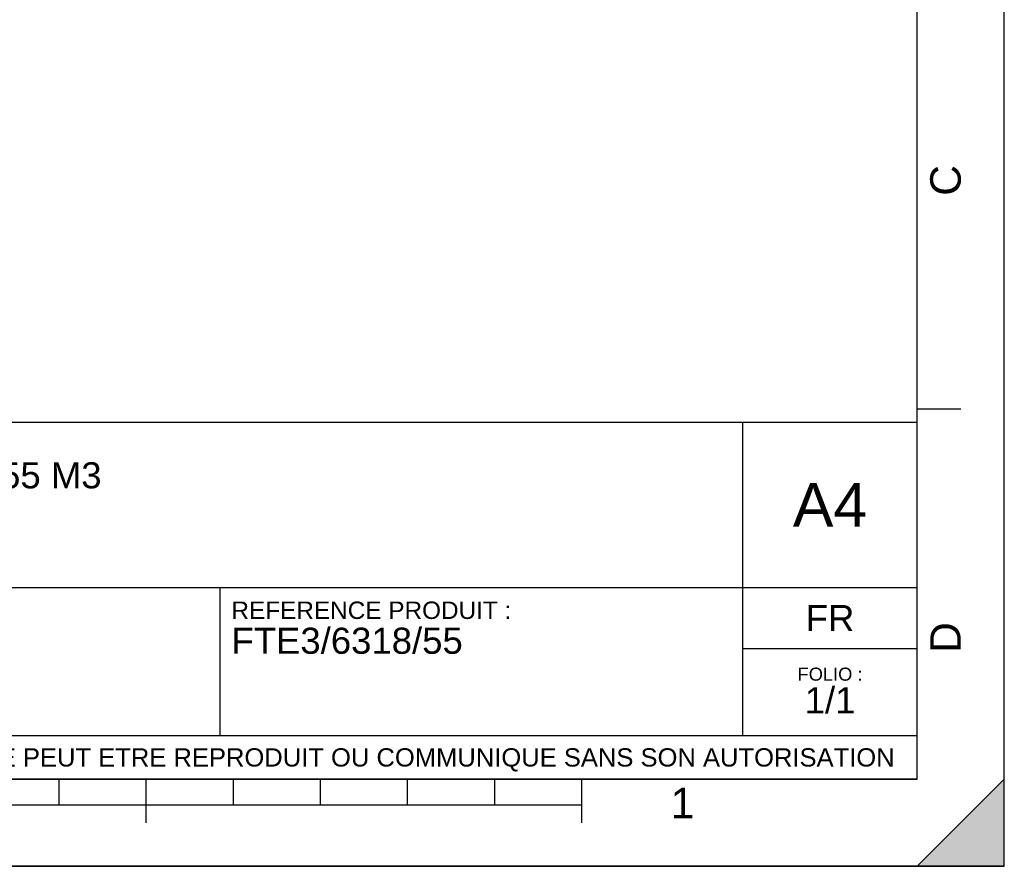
# Model space of a CAD drawing. Header units: millimetres. Extents: x 0 to 297, y 0 to 210.
# Tile 13 of 20: x 184 to 297, y 0 to 97. Entities that reach past the tile are written whole.
import ezdxf

# ---------------------------------------------------------------- set-up
doc = ezdxf.new("R2010")
doc.units = ezdxf.units.MM
doc.header["$LTSCALE"] = 16.335
doc.layers.get('0').update_dxf_attribs({"linetype": 'CONTINUOUS'})
doc.styles.get("Standard").update_dxf_attribs({"font": 'arial.ttf'})
doc.styles.add('TEXTSTYLE_2', font='arial.ttf')

# ---------------------------------------------------------------- blocks, each defined once
blk = doc.blocks.new('MARGEA4_BL0', base_point=(148.51, 105.01))
at = {"color": 7, "linetype": 'Continuous'}
for p, q in [((297.01, 0.01), (297.01, 210.01)), ((297.01, 0.01), (297.01, 210.01)), ((287.01, 10.01), (287.01, 200.01)), ((292.01, 52.51), (287.01, 52.51)), ((287.01, 10.01), (10.01, 10.01)), ((188.51, 7.01), (188.51, 10.01)), ((198.51, 5.01), (198.51, 10.01)), ((208.51, 7.01), (208.51, 10.01)), ((218.51, 7.01), (218.51, 10.01)), ((228.51, 7.01), (228.51, 10.01)), ((238.51, 7.01), (238.51, 10.01)), ((248.51, 5.01), (248.51, 10.01)), ((297.01, 10.01), (287.01, 0.01)), ((297.01, 10.01), (287.01, 0.01)), ((297.01, 0.01), (297.01, 10.01)), ((248.51, 7.01), (48.51, 7.01)), ((297.01, 0.01), (0.01, 0.01)), ((297.01, 0.01), (0.01, 0.01)), ((287.01, 0.01), (297.01, 0.01))]:
    blk.add_line(p, q, dxfattribs=at)
blk.add_solid([(297.01, 10.01), (287.01, 0.01), (297.01, 0.01)], dxfattribs=at)
at = {"color": 7, "linetype": 'Continuous', "style": 'TEXTSTYLE_2', "oblique": 0}
for s, p in [('C', (292.01, 77.01)), ('D', (292.01, 24.51))]:
    blk.add_text(s, height=3.5, rotation=90, dxfattribs=at).set_placement(p)
blk.add_text('1', height=3.5, dxfattribs=at).set_placement((258.71, 5.52))
blk = doc.blocks.new('*T6')
at = {"color": 7, "linetype": 'Continuous'}
for p, q in [((0, 0), (0, 41)), ((0, 41), (190, 41)), ((25, 22), (25, 41)), ((170, 5), (170, 41)), ((190, 0), (190, 41)), ((0, 31.5), (25, 31.5)), ((0, 22), (190, 22)), ((110, 5), (110, 22)), ((170, 15), (190, 15)), ((0, 5), (190, 5)), ((0, 0), (190, 0))]:
    blk.add_line(p, q, dxfattribs=at)
at = {"color": 7, "linetype": 'Continuous', "line_spacing_factor": 0.9}
for s, insert, char_height, width, attachment_point in [('ECHELLE :\\P\\H2.5;3:250', (1.28, 39.4), 2, 28.5204, 1), ('TITRE :\\P\\H3.0;FOSSE TOUTES EAUX PRV - 55 M3', (26.28, 39.4), 2, 139.8959, 1), ('A4', (180, 34), 5, 17.0632, 2), ('REFERENCE PRODUIT :\\P\\H3.0;FTE3/6318/55', (111.28, 20.4), 2, 64.1338, 1), ('FR', (180, 20), 3, 11.1524, 2), ('FOLIO :  \\P\\H3.0;1/1', (180, 12.81), 1.5, 17.197, 2), ('CE PLAN EST LA PROPRIETE DE LA SOCIETE SIMOP ET NE PEUT ETRE REPRODUIT OU COMMUNIQUE SANS SON AUTORISATION', (95, 3.55), 2.1, 368.8974, 2)]:
    blk.add_mtext(s, dxfattribs=dict(at, insert=insert, char_height=char_height, width=width, attachment_point=attachment_point))

msp = doc.modelspace()

# ---------------------------------------------------------------- linework, layer by layer
at = {"color": 7, "linetype": 'Continuous'}
for p, q in [((297, 0), (297, 210)), ((297.01, 0.01), (297.01, 200.01)), ((0, 0), (297, 0))]:
    msp.add_line(p, q, dxfattribs=at)

# ---------------------------------------------------------------- block references
msp.add_blockref('MARGEA4_BL0', (148.51, 105.01), dxfattribs=at)
msp.add_blockref('*T6', (97.01, 10.01))

doc.saveas('drawing.dxf')
